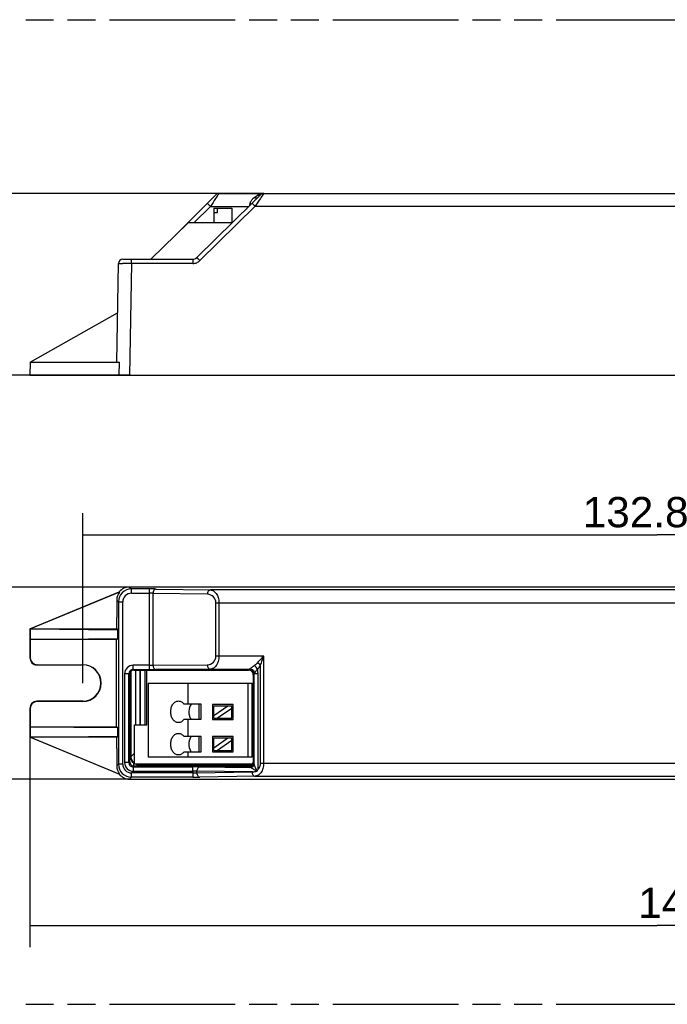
# Model space of a CAD drawing. Header units: millimetres. Extents: x 0 to 210, y 0 to 297.
# Tile 3 of 6: x 46 to 91, y 93 to 161. Entities that reach past the tile are written whole.
import ezdxf
from ezdxf.enums import TextEntityAlignment as Align

# ---------------------------------------------------------------- set-up
doc = ezdxf.new("R2010")
doc.units = ezdxf.units.MM
doc.header["$LTSCALE"] = 19.36
doc.linetypes.add('PHANTOM', pattern=[0.8, 0.45, -0.05, 0.1, -0.05, 0.1, -0.05])
doc.layers.get('0').update_dxf_attribs({"linetype": 'CONTINUOUS'})
doc.layers.add('DEFAULT_3', color=7, linetype='PHANTOM')
doc.layers.add('Z_DIM_2D', color=7, linetype='CONTINUOUS')
doc.styles.add('TEXTSTYLE_3', font='arial.ttf')
doc.dimstyles.new('DIMSTYLE_1', dxfattribs={"dimtxt": 2.1, "dimasz": 3.5, "dimexe": 1.5, "dimexo": 0, "dimgap": 0.525, "dimtad": 1, "dimlfac": 1.666667, "dimdsep": 46, "dimtxsty": 'TEXTSTYLE_3', "dimblk": '_FILLED', "dimblk1": '_FILLED', "dimblk2": '_FILLED', "dimcen": 0.09, "dimclrt": 5, "dimazin": 2, "dimtp": 0.5, "dimtm": 0.5, "dimtfac": 1, "dimtofl": 0, "dimtmove": 0, "dimatfit": 3, "dimldrblk": '_FILLED', "dimfxl": 0, "dimtolj": 1, "dimarcsym": 0})
doc.dimstyles.new('DIMSTYLE_2', dxfattribs={"dimtxt": 2.1, "dimasz": 3.5, "dimexe": 1.5, "dimexo": 0, "dimgap": 0.525, "dimtad": 1, "dimlfac": 1.666667, "dimdsep": 46, "dimtxsty": 'TEXTSTYLE_3', "dimblk": '_FILLED', "dimblk1": '_FILLED', "dimblk2": '_FILLED', "dimcen": 0.09, "dimclrt": 5, "dimazin": 2, "dimtp": 0.2, "dimtm": 0.2, "dimtfac": 1, "dimtofl": 0, "dimtmove": 0, "dimatfit": 3, "dimldrblk": '_FILLED', "dimfxl": 0, "dimtolj": 1, "dimarcsym": 0})

# ---------------------------------------------------------------- blocks, each defined once
blk = doc.blocks.new('*D2')
at = {"layer": 'Z_DIM_2D', "color": 2, "linetype": 'Continuous', "transparency": 16777216}
for p, q in [((46.68, 111.432), (46.68, 96.863)), ((133.68, 111.432), (133.68, 96.863)), ((46.68, 98.363), (90.18, 98.363)), ((133.68, 98.363), (90.18, 98.363))]:
    blk.add_line(p, q, dxfattribs=at)
at = {"layer": 'Z_DIM_2D', "color": 5, "linetype": 'Continuous', "transparency": 16777216, "style": 'TEXTSTYLE_3'}
blk.add_text('145', height=2.1, dxfattribs=at).set_placement((91.299, 98.888), align=Align.CENTER)
blk = doc.blocks.new('_FILLED')
at = {"color": 0, "linetype": 'ByBlock'}
blk.add_solid([(0, 0), (-1, 0.125), (-1, -0.125)], dxfattribs=at)
blk = doc.blocks.new('_NONE')
blk = doc.blocks.new('*D3')
at = {"layer": 'Z_DIM_2D', "color": 2, "linetype": 'Continuous', "transparency": 16777216}
for p, q in [((53.58, 121.842), (41.075, 121.842)), ((42.575, 121.842), (42.575, 115.182)), ((42.575, 108.522), (42.575, 115.182)), ((53.58, 108.522), (41.075, 108.522))]:
    blk.add_line(p, q, dxfattribs=at)
at = {"layer": 'Z_DIM_2D', "color": 5, "linetype": 'Continuous', "transparency": 16777216, "style": 'TEXTSTYLE_3'}
blk.add_text('22.2', height=2.1, rotation=90, dxfattribs=at).set_placement((42.05, 115.826), align=Align.CENTER)
blk = doc.blocks.new('*D4')
at = {"layer": 'Z_DIM_2D', "color": 2, "linetype": 'Continuous', "transparency": 16777216}
for p, q in [((62.887, 149.129), (42.435, 149.129)), ((43.935, 149.129), (43.935, 142.829)), ((43.935, 136.529), (43.935, 142.829)), ((53.58, 136.529), (42.435, 136.529))]:
    blk.add_line(p, q, dxfattribs=at)
at = {"layer": 'Z_DIM_2D', "color": 5, "linetype": 'Continuous', "transparency": 16777216, "style": 'TEXTSTYLE_3'}
blk.add_text('21', height=2.1, rotation=90, dxfattribs=at).set_placement((43.41, 143.518), align=Align.CENTER)
blk = doc.blocks.new('*D5')
at = {"layer": 'Z_DIM_2D', "color": 2, "linetype": 'Continuous', "transparency": 16777216}
for p, q in [((50.34, 115.182), (50.34, 126.96)), ((130.02, 115.182), (130.02, 126.96)), ((50.34, 125.46), (90.18, 125.46)), ((130.02, 125.46), (90.18, 125.46))]:
    blk.add_line(p, q, dxfattribs=at)
at = {"layer": 'Z_DIM_2D', "color": 5, "linetype": 'Continuous', "transparency": 16777216, "style": 'TEXTSTYLE_3'}
blk.add_text('132.8', height=2.1, dxfattribs=at).set_placement((88.679, 125.985), align=Align.CENTER)

msp = doc.modelspace()

# ---------------------------------------------------------------- linework, layer by layer
at = {"color": 7, "linetype": 'Continuous'}
for p, q in [((56.4405, 145.9089), (59.5725, 149.0409)), ((59.7847, 149.1288), (117.8266, 149.1288)), ((62.4589, 148.8277), (62.6766, 149.0424)), ((59.1899, 148.2366), (58.0471, 147.0948)), ((58.254, 144.6811), (62.0788, 148.4529)), ((62.1332, 148.5065), (62.0788, 148.4529)), ((59.4319, 148.1148), (59.4319, 147.0948)), ((59.4319, 148.1148), (60.6693, 148.1148)), ((59.4319, 147.8148), (59.6953, 147.8148)), ((59.6953, 147.8148), (59.6953, 148.1148)), ((60.6693, 148.1148), (60.6693, 147.0948)), ((57.6625, 147.0948), (55.0641, 144.5688)), ((60.7016, 147.0948), (57.6625, 147.0948)), ((52.6958, 137.4288), (52.8153, 144.274)), ((53.1152, 144.5688), (57.9801, 144.5688)), ((57.9834, 144.2755), (53.7151, 144.274)), ((46.6959, 137.4377), (52.7555, 140.8488)), ((46.6959, 137.4377), (46.6801, 136.5288)), ((46.7211, 137.4288), (46.7211, 137.4519)), ((46.7211, 137.4288), (52.8987, 137.4288)), ((52.8767, 136.5288), (52.8987, 137.4288)), ((46.6801, 136.5288), (133.6801, 136.5288)), ((126.7802, 121.8418), (53.5799, 121.8418)), ((46.6801, 118.9318), (52.8767, 121.5034)), ((52.8987, 121.4955), (46.7211, 118.9318)), ((52.6958, 120.9262), (52.6958, 119.7222)), ((52.8987, 121.4955), (52.8767, 121.5034)), ((52.6801, 119.7222), (52.6801, 118.9318)), ((52.6958, 119.7222), (52.6801, 119.7222)), ((46.6801, 118.9318), (46.6801, 116.9217)), ((46.6959, 118.9212), (46.6801, 118.9318)), ((46.6959, 118.9212), (46.6958, 116.9374)), ((46.6959, 118.9212), (46.7211, 118.9314)), ((46.7211, 118.9318), (46.7211, 118.9314)), ((46.7211, 118.9318), (52.6958, 118.9318)), ((46.7211, 118.9314), (52.7555, 118.8721)), ((52.6958, 118.9318), (52.7555, 118.8721)), ((52.7555, 118.8721), (52.7555, 118.2715)), ((46.6958, 118.2118), (46.6959, 118.2119)), ((52.6958, 118.2118), (46.6958, 118.2118)), ((46.6959, 118.2119), (52.7555, 118.2715)), ((52.6801, 112.1518), (52.6801, 118.2118)), ((52.7555, 118.2715), (52.6958, 118.2118)), ((47.16, 116.4418), (50.3401, 116.4418)), ((47.1758, 116.4575), (50.3401, 116.4575)), ((53.844, 116.1169), (54.9389, 116.1169)), ((53.8791, 116.0818), (61.8287, 116.0818)), ((53.9937, 116.0818), (53.9937, 112.2868)), ((54.3215, 112.2868), (54.3215, 116.0818)), ((54.3466, 112.2868), (54.3466, 116.0818)), ((54.7951, 112.2868), (54.7951, 116.0818)), ((59.1899, 116.1515), (55.423, 116.1186)), ((53.5441, 109.6647), (53.5441, 115.8169)), ((53.6434, 115.7818), (53.6012, 115.7818)), ((53.6012, 109.7218), (53.6012, 115.7598)), ((53.6434, 110.1081), (53.6434, 115.9695)), ((53.6727, 115.9989), (53.6727, 110.1375)), ((62.1586, 115.7518), (62.1586, 109.6998)), ((54.8851, 115.1668), (54.8851, 110.0368)), ((54.8851, 115.1668), (62.0851, 115.1668)), ((57.6625, 113.7183), (57.6625, 115.1668)), ((61.7851, 115.1668), (61.7851, 110.0368)), ((62.0851, 110.0368), (62.0851, 115.1668)), ((46.6801, 113.4419), (46.6801, 111.4318)), ((46.6958, 113.4261), (46.6959, 111.4424)), ((50.3401, 113.9218), (47.16, 113.9218)), ((50.3401, 113.9061), (47.1757, 113.9061)), ((58.564, 113.7183), (57.361, 113.7183)), ((58.3932, 113.7183), (58.3932, 112.6703)), ((58.564, 112.6703), (58.564, 113.7183)), ((59.3366, 113.7035), (59.3366, 112.6555)), ((60.7646, 113.7035), (59.3366, 113.7035)), ((59.4316, 112.7505), (59.4316, 113.6086)), ((59.4316, 112.9328), (60.4069, 113.6086)), ((59.4316, 113.6086), (60.6696, 113.6086)), ((60.6696, 113.4256), (59.6953, 112.7505)), ((60.6696, 112.7505), (60.6696, 113.6086)), ((60.7646, 112.6555), (60.7646, 113.7035)), ((57.367, 112.6703), (58.564, 112.6703)), ((57.6625, 111.4694), (57.6625, 112.6703)), ((59.3366, 112.6555), (60.7646, 112.6555)), ((59.4316, 112.7505), (60.6696, 112.7505)), ((46.6958, 112.1518), (46.6959, 112.1516)), ((46.6958, 112.1518), (52.6958, 112.1518)), ((46.6959, 112.1516), (52.7555, 112.0921)), ((52.6958, 112.1518), (52.7555, 112.0921)), ((52.7555, 112.0921), (52.7555, 111.4915)), ((53.9251, 109.5568), (53.9251, 112.2868)), ((53.9251, 112.2868), (54.7951, 112.2868)), ((46.6959, 111.4424), (46.6801, 111.4318)), ((52.8767, 108.8602), (46.6801, 111.4318)), ((46.7211, 111.4322), (46.6959, 111.4424)), ((46.7211, 111.4322), (52.7555, 111.4915)), ((46.7211, 111.4318), (46.7211, 111.4322)), ((46.7211, 111.4318), (52.8987, 108.868)), ((52.6958, 111.4318), (46.7211, 111.4318)), ((52.6801, 111.4318), (52.6801, 110.6413)), ((52.7555, 111.4915), (52.6958, 111.4318)), ((58.564, 111.4694), (57.364, 111.4694)), ((58.3932, 111.4694), (58.3932, 110.4214)), ((58.564, 110.4214), (58.564, 111.4694)), ((59.3366, 111.4694), (59.3366, 110.4214)), ((60.7646, 111.4694), (59.3366, 111.4694)), ((59.4319, 110.5167), (59.4319, 111.374)), ((59.4319, 110.6992), (60.4059, 111.374)), ((59.4319, 111.374), (60.6693, 111.374)), ((60.6693, 110.5167), (60.6693, 111.374)), ((60.7646, 110.4214), (60.7646, 111.4694)), ((52.6801, 110.6413), (52.6958, 110.6413)), ((52.6958, 110.6413), (52.6958, 109.4374)), ((60.6693, 111.1915), (59.6953, 110.5167)), ((62.0851, 110.0368), (54.8851, 110.0368)), ((57.364, 110.4214), (58.564, 110.4214)), ((57.6625, 110.0368), (57.6625, 110.4214)), ((59.3366, 110.4214), (60.7646, 110.4214)), ((59.4319, 110.5167), (60.6693, 110.5167)), ((53.844, 109.3647), (57.9833, 109.3647)), ((53.8801, 109.4226), (53.8801, 109.6307)), ((57.0264, 109.4218), (53.9011, 109.4218)), ((62.1215, 109.5568), (53.9251, 109.5568)), ((54.8015, 109.5085), (54.243, 109.5085)), ((54.2724, 109.5378), (62.1106, 109.5378)), ((54.8015, 109.5085), (54.8434, 109.4666)), ((54.8434, 109.4666), (62.0464, 109.4658)), ((57.0264, 109.4218), (57.4708, 109.4658)), ((57.0264, 109.4218), (57.4708, 109.3998)), ((57.4708, 109.3998), (57.4708, 109.4658)), ((57.4708, 109.3998), (61.8587, 109.3998)), ((52.8767, 108.8602), (52.8987, 108.868)), ((57.9834, 108.657), (53.7151, 108.657)), ((62.0788, 109.0286), (58.254, 109.063)), ((58.254, 108.9604), (62.0788, 109.0286)), ((53.5799, 108.5218), (126.7802, 108.5218))]:
    msp.add_line(p, q, dxfattribs=at)
at = {"color": 9, "linetype": 'Continuous'}
for p, q in [((62.2272, 148.8389), (62.4449, 148.996)), ((62.8872, 149.1288), (62.7578, 148.9373)), ((62.8806, 149.1191), (62.8605, 149.0892)), ((62.2894, 148.2445), (58.4646, 144.4727)), ((59.1899, 148.2366), (61.8595, 148.2366)), ((62.2894, 148.2445), (117.8317, 148.2445)), ((53.0782, 144.2762), (53.1062, 144.2762)), ((53.7151, 144.274), (53.5799, 136.5288)), ((53.7151, 144.274), (53.7151, 144.5688)), ((53.5799, 121.8418), (53.7151, 121.7066)), ((53.7151, 121.4066), (53.7151, 121.7066)), ((54.9389, 121.7066), (53.7151, 121.7066)), ((54.9389, 121.7066), (54.9389, 116.1169)), ((55.4267, 121.7031), (59.1951, 121.6373)), ((117.8317, 121.6373), (59.1951, 121.6373)), ((52.8153, 120.8067), (52.6958, 120.9262)), ((53.7153, 121.4066), (54.9389, 121.4066)), ((55.2146, 116.4186), (55.2146, 121.4031)), ((58.983, 121.3373), (55.2146, 121.4031)), ((52.8153, 120.8067), (52.8153, 109.5568)), ((52.8153, 120.8067), (53.1152, 120.8067)), ((53.1152, 109.5571), (53.1152, 120.8064)), ((59.5725, 117.0515), (59.5725, 120.7374)), ((59.5725, 120.7374), (118.1266, 120.7374)), ((59.7847, 120.7374), (59.7847, 117.0514)), ((46.6801, 116.9217), (46.6958, 116.9374)), ((62.8872, 117.0515), (59.5725, 117.0515)), ((62.8872, 109.6261), (62.8872, 117.0515)), ((47.1757, 116.4575), (47.16, 116.4418)), ((50.3401, 116.4575), (50.3401, 116.4418)), ((53.844, 116.1169), (53.8441, 116.4169)), ((53.844, 116.1169), (53.8791, 116.0818)), ((54.9389, 116.4169), (53.8441, 116.4169)), ((54.6524, 116.0818), (54.6524, 112.2868)), ((55.2146, 116.4186), (58.9778, 116.4515)), ((59.1899, 116.1515), (61.8984, 116.1515)), ((61.8287, 116.0818), (61.8984, 116.1515)), ((62.6766, 109.6261), (62.6766, 116.4085)), ((53.2441, 115.8169), (53.2441, 109.6647)), ((53.5441, 115.8169), (53.2441, 115.8169)), ((53.6012, 115.7598), (53.5441, 115.8169)), ((62.2283, 115.8214), (62.1586, 115.7518)), ((62.2283, 109.5771), (62.2283, 115.8214)), ((62.2511, 115.8515), (62.4963, 115.8515)), ((62.4963, 109.1999), (62.4963, 115.8487)), ((46.6958, 113.4261), (46.6801, 113.4419)), ((47.16, 113.9218), (47.1757, 113.9061)), ((50.3401, 113.9218), (50.3401, 113.9061)), ((53.6434, 110.1081), (53.6727, 110.1375)), ((53.6767, 110.0708), (53.9251, 110.3192)), ((52.6958, 109.4374), (52.8153, 109.5568)), ((53.1152, 109.5568), (52.8153, 109.5568)), ((53.5441, 109.6647), (53.2441, 109.6647)), ((53.5441, 109.6647), (53.6012, 109.7218)), ((53.9011, 109.4218), (53.844, 109.3647)), ((53.844, 109.3647), (53.8441, 109.0647)), ((54.2207, 109.5568), (54.2057, 109.5418)), ((54.2724, 109.5378), (54.243, 109.5085)), ((58.4646, 109.363), (61.9253, 109.3332)), ((61.9253, 109.3332), (61.8587, 109.3998)), ((62.1586, 109.6998), (62.2253, 109.6332)), ((62.6766, 109.6261), (118.1266, 109.6261)), ((53.7151, 108.657), (53.5799, 108.5218)), ((53.7151, 108.657), (53.7151, 108.9569)), ((57.9801, 108.9569), (53.7153, 108.9569)), ((53.8441, 109.0647), (57.9801, 109.0647)), ((57.9801, 109.0647), (57.9801, 108.9569)), ((58.254, 108.9604), (58.254, 109.063)), ((62.2894, 108.7263), (58.4646, 108.6604)), ((62.2894, 108.7263), (117.8317, 108.7263))]:
    msp.add_line(p, q, dxfattribs=at)
msp.add_lwpolyline([(62.8872, 149.1288), (62.8865, 149.1277), (62.8842, 149.1245)], dxfattribs=at)
at = {"color": 7, "linetype": 'Continuous'}
for centre, radius, start, end in [((59.7847, 148.8288), 0.3, 90, 135), ((63.1283, 148.2238), 0.9, 134.6, 139.60668), ((62.8872, 148.8288), 0.3, 90, 134.6), ((65.7781, 145.1159), 4.9725, 132.716287, 133.395323), ((53.1152, 144.2688), 0.3, 90.005532, 178.998503), ((54.9389, 144.9588), 0.39, 270, 294.658001), ((57.9801, 144.9588), 0.39, 270, 314.6), ((47.16, 116.9217), 0.4799, 179.987774, 270.012226), ((50.3401, 115.1818), 1.2757, 270, 90), ((50.3401, 115.1818), 1.26, 270, 90), ((61.8287, 115.7518), 0.33, 359.999787, 90.000213), ((54.0697, 115.7596), 0.4685, 177.287695, 179.328739), ((54.5827, 115.7534), 0.9816, 179.318792, 179.503692), ((54.1696, 115.7484), 0.5692, 157.137191, 164.498949), ((47.16, 113.4419), 0.4799, 89.98775, 180.01225), ((58.4583, 113.0912), 0.7429, 208.125311, 214.548896), ((58.4548, 111.0463), 0.7388, 145.031631, 151.654303), ((54.2325, 110.1375), 0.5598, 179.998066, 181.482812), ((54.2268, 110.1373), 0.5541, 181.479373, 186.886817), ((58.4547, 110.8444), 0.7386, 208.402896, 214.958343), ((53.9011, 109.7217), 0.2999, 180.02279, 260.77916), ((53.9008, 109.7197), 0.2979, 260.765981, 266.001772), ((54.2424, 110.1076), 0.5989, 232.768383, 237.971929), ((54.2824, 110.1477), 0.6113, 231.383025, 234.17693), ((62.0734, 110.2551), 1.227, 272.789248, 285.671151)]:
    msp.add_arc(centre, radius, start, end, dxfattribs=at)
at = {"color": 9, "linetype": 'Continuous'}
for centre, radius, start, end in [((62.8677, 148.3615), 0.7649, 105.683701, 111.039908), ((62.8822, 148.3095), 0.819, 96.946326, 105.679495), ((62.8871, 148.2697), 0.8591, 89.993579, 96.948988), ((62.7022, 148.1839), 0.81, 156.516117, 162.581071), ((62.2508, 149.8987), 1.5071, 257.685068, 259.265783), ((62.2268, 149.7665), 1.3727, 259.223307, 261.890532), ((45.8321, 132.0113), 23.1162, 44.607231, 44.898584), ((62.9089, 148.3723), 0.6402, 134.661579, 141.133109), ((53.0192, 34.0071), 110.2692, 89.638375, 89.954751), ((53.7152, 120.8066), 0.8999, 90.005268, 179.994732), ((53.7151, 120.8068), 0.5998, 89.972715, 180.033708), ((58.9724, 120.7373), 0.6001, 0.007281, 88.990992), ((58.9726, 117.0514), 0.6, 270.499002, 0.001934), ((53.844, 115.8169), 0.6, 89.996909, 179.99947), ((53.844, 115.8169), 0.3, 89.997538, 180.003369), ((54.9525, 179.0562), 62.9393, 269.987599, 270.42832), ((61.8983, 115.8215), 0.33, 359.997503, 89.983411), ((61.629, 117.0603), 1.2338, 312.268932, 328.109577), ((53.7152, 109.5569), 0.9, 180.005098, 269.994843), ((53.7151, 109.5568), 0.5998, 179.966416, 270.027504), ((53.844, 109.6647), 0.6, 180.000466, 270.003382), ((53.844, 109.6647), 0.3, 179.997849, 270.002828), ((58.0336, 55.8915), 53.4732, 89.53818, 90.053892), ((61.9253, 109.6332), 0.3, 270.005312, 359.992968)]:
    msp.add_arc(centre, radius, start, end, dxfattribs=at)
at = {"color": 7, "linetype": 'Continuous'}
for centre, major_axis, ratio, start_param, end_param in [((53.5802, 120.9416), (-0.6366, 0.6366), 0.9996955, -0.7852459, 0.1116334), ((53.5959, 120.9259), (0.6366, -0.6366), 0.9996955, -3.0411733, -2.3563468), ((47.1759, 116.9376), (0.3395, 0.3395), 0.9996955, -3.9268385, -2.3561944), ((53.8792, 115.7818), (0.2121, -0.2121), 0.9999239, 2.3562326, 3.2509503), ((47.1759, 113.426), (0.3395, -0.3395), 0.9996955, 2.3563468, 3.9269909), ((54.2437, 110.1089), (0.4248, 0.4248), 0.9987828, 2.3567998, 3.2768971), ((53.5959, 109.4376), (0.6366, 0.6366), 0.9996955, 2.3563468, 3.0411733), ((54.315, 110.1801), (0.2622, 0.5965), 0.9082498, -2.8733912, -2.7617204), ((61.8586, 109.6998), (0.2121, -0.2121), 0.9999239, -0.7853601, 0.7853601), ((53.5802, 109.4219), (0.6366, 0.6366), 0.9996955, 3.0299593, 3.9268385)]:
    msp.add_ellipse(centre, major_axis=major_axis, ratio=ratio, start_param=start_param, end_param=end_param, dxfattribs=at)
at = {"color": 9, "linetype": 'Continuous'}
for points, knots in [([(59.6566, 148.9363), (59.6233, 148.8868), (59.4674, 148.6539), (59.3134, 148.4196), (59.1899, 148.2366)], [0, 0, 0, 0, 0.2126282, 1, 1, 1, 1]), ([(59.7847, 149.1288), (59.785, 149.1288), (59.7837, 149.1268), (59.7828, 149.1252), (59.7795, 149.1206), (59.7738, 149.1123), (59.7635, 149.0974), (59.7486, 149.0755), (59.7303, 149.0476), (59.7088, 149.0146), (59.6839, 148.9768), (59.666, 148.9503), (59.6566, 148.9363)], [0, 0, 0, 0, 0.0037699, 0.0164641, 0.0379814, 0.0680825, 0.1530028, 0.2689602, 0.4136206, 0.5849236, 0.7810672, 1, 1, 1, 1]), ([(61.9593, 148.5066), (61.988, 148.5727), (62.0629, 148.6976), (62.1691, 148.7971), (62.2272, 148.8389)], [0, 0, 0, 0, 0.5014925, 1, 1, 1, 1]), ([(62.7578, 148.9373), (62.7247, 148.8882), (62.5683, 148.6574), (62.4128, 148.426), (62.2894, 148.2445)], [0, 0, 0, 0, 0.2125527, 1, 1, 1, 1]), ([(62.6766, 149.0424), (62.649, 149.0151), (62.5706, 148.9769), (62.4861, 148.9846), (62.4449, 148.996)], [0, 0, 0, 0, 0.4755655, 1, 1, 1, 1]), ([(58.9778, 148.4461), (58.9781, 148.4464), (58.9795, 148.4441), (58.9822, 148.4427), (58.987, 148.4375), (58.9938, 148.4312), (59.0026, 148.4225), (59.0184, 148.4071), (59.0425, 148.3833), (59.0756, 148.3506), (59.1126, 148.3138), (59.1512, 148.2754), (59.1771, 148.2495), (59.1899, 148.2366)], [0, 0, 0, 0, 0.0041371, 0.0168272, 0.0386599, 0.070208, 0.1118489, 0.1631849, 0.2925756, 0.4523582, 0.6313573, 0.8174654, 1, 1, 1, 1]), ([(62.0787, 148.4528), (62.0789, 148.4535), (62.0829, 148.4489), (62.0843, 148.4484), (62.0861, 148.4467)], [0, 0, 0, 0, 0.2296804, 1, 1, 1, 1]), ([(62.0861, 148.4467), (62.1011, 148.4329), (62.1412, 148.3932), (62.1812, 148.3535), (62.2066, 148.328)], [0, 0, 0, 0, 0.3607849, 1, 1, 1, 1]), ([(52.8153, 144.274), (52.8153, 144.2744), (52.8175, 144.2741), (52.82, 144.2747), (52.8258, 144.2747), (52.8332, 144.275), (52.8429, 144.2751), (52.8599, 144.2754), (52.8863, 144.2757), (52.9238, 144.2759), (52.969, 144.2761), (53.0213, 144.2762), (53.0585, 144.2762), (53.0782, 144.2762)], [0, 0, 0, 0, 0.0042373, 0.0166113, 0.0371423, 0.0657986, 0.1025295, 0.1472295, 0.2600589, 0.4032547, 0.5754832, 0.7751603, 1, 1, 1, 1]), ([(57.9801, 144.5688), (57.9796, 144.5688), (57.9808, 144.5658), (57.9797, 144.5627), (57.9803, 144.5551), (57.9801, 144.5458), (57.9802, 144.5335), (57.9801, 144.5124), (57.9801, 144.4806), (57.9798, 144.4368), (57.9801, 144.3867), (57.9812, 144.3322), (57.9825, 144.2947), (57.9834, 144.2755)], [0, 0, 0, 0, 0.0047976, 0.0191096, 0.0428132, 0.0757028, 0.1174387, 0.1676594, 0.2915626, 0.4427965, 0.6156371, 0.803803, 1, 1, 1, 1]), ([(57.9834, 144.2755), (58.0278, 144.2754), (58.117, 144.2833), (58.2872, 144.3351), (58.4019, 144.4104), (58.4646, 144.4727)], [0, 0, 0, 0, 0.2506134, 0.5012076, 1, 1, 1, 1]), ([(58.254, 144.6811), (58.2543, 144.6814), (58.2561, 144.679), (58.259, 144.6774), (58.2643, 144.6719), (58.2713, 144.6655), (58.2803, 144.6568), (58.2956, 144.642), (58.3185, 144.6194), (58.3499, 144.5882), (58.3857, 144.5525), (58.4244, 144.5135), (58.4511, 144.4865), (58.4646, 144.4727)], [0, 0, 0, 0, 0.0049469, 0.0193379, 0.0431227, 0.0761018, 0.1179335, 0.1682521, 0.2923328, 0.4436676, 0.6164654, 0.8043698, 1, 1, 1, 1]), ([(55.4267, 121.7031), (55.3919, 121.7037), (55.2292, 121.7059), (55.0666, 121.7066), (54.9389, 121.7066)], [0, 0, 0, 0, 0.2143181, 1, 1, 1, 1]), ([(55.4267, 121.7031), (55.3987, 121.7026), (55.3389, 121.6835), (55.2702, 121.6136), (55.2256, 121.516), (55.215, 121.4415), (55.2146, 121.4031)], [0, 0, 0, 0, 0.2094683, 0.4453069, 0.712795, 1, 1, 1, 1]), ([(59.1951, 121.6373), (59.1683, 121.6368), (59.1084, 121.6185), (59.038, 121.5478), (58.9936, 121.4487), (58.9833, 121.3743), (58.983, 121.3373)], [0, 0, 0, 0, 0.2010414, 0.4454131, 0.723859, 1, 1, 1, 1]), ([(59.1951, 121.6373), (59.231, 121.6364), (59.3047, 121.6243), (59.452, 121.558), (59.6204, 121.3888), (59.7525, 121.0947), (59.7849, 120.8618), (59.7847, 120.7374)], [0, 0, 0, 0, 0.0917331, 0.1881406, 0.4088057, 0.6822617, 1, 1, 1, 1]), ([(55.2146, 121.4031), (55.1949, 121.4037), (55.103, 121.4059), (55.0111, 121.4066), (54.9389, 121.4066)], [0, 0, 0, 0, 0.2147016, 1, 1, 1, 1]), ([(59.7847, 117.0515), (59.7854, 116.9874), (59.7756, 116.8617), (59.7363, 116.6835), (59.6766, 116.5242), (59.5771, 116.3567), (59.4488, 116.2281), (59.3002, 116.1631), (59.226, 116.152), (59.1899, 116.1515)], [0, 0, 0, 0, 0.1627027, 0.3184567, 0.4622641, 0.5923448, 0.8121517, 0.9082753, 1, 1, 1, 1]), ([(62.4449, 116.581), (62.5128, 116.6609), (62.6595, 116.8186), (62.81, 116.9725), (62.8872, 117.0514)], [0, 0, 0, 0, 0.4869675, 1, 1, 1, 1]), ([(62.6766, 116.4085), (62.6923, 116.4617), (62.7593, 116.6771), (62.8324, 116.8905), (62.8872, 117.0515)], [0, 0, 0, 0, 0.2460088, 1, 1, 1, 1]), ([(54.9389, 116.4169), (54.9642, 116.4169), (55.0561, 116.417), (55.1481, 116.4176), (55.2146, 116.4186)], [0, 0, 0, 0, 0.2756489, 1, 1, 1, 1]), ([(55.2146, 116.4186), (55.2148, 116.3803), (55.2251, 116.3058), (55.2693, 116.2082), (55.3371, 116.1391), (55.3957, 116.1192), (55.423, 116.1187)], [0, 0, 0, 0, 0.2889443, 0.5578118, 0.7947116, 1, 1, 1, 1]), ([(58.9778, 116.4515), (58.9779, 116.4144), (58.9879, 116.3398), (59.0322, 116.2403), (59.1029, 116.1696), (59.163, 116.1517), (59.1899, 116.1515)], [0, 0, 0, 0, 0.2764696, 0.5549695, 0.7990556, 1, 1, 1, 1]), ([(61.9294, 116.1734), (61.922, 116.1681), (61.9115, 116.1612), (61.9016, 116.1531), (61.8984, 116.1515)], [0, 0, 0, 0, 0.7198758, 1, 1, 1, 1]), ([(61.9294, 116.1734), (61.9686, 116.2015), (62.0654, 116.277), (62.1652, 116.3486), (62.2272, 116.3899)], [0, 0, 0, 0, 0.3930761, 1, 1, 1, 1]), ([(61.9294, 116.1734), (61.9688, 116.1715), (62.0512, 116.152), (62.1572, 116.0795), (62.2297, 115.9733), (62.2491, 115.8909), (62.2511, 115.8515)], [0, 0, 0, 0, 0.2390903, 0.4998545, 0.7607085, 1, 1, 1, 1]), ([(62.2272, 116.3899), (62.2472, 116.4032), (62.3261, 116.4592), (62.3978, 116.5256), (62.4449, 116.581)], [0, 0, 0, 0, 0.2486448, 1, 1, 1, 1]), ([(62.4589, 116.1473), (62.4342, 116.2008), (62.367, 116.2948), (62.2757, 116.3653), (62.2272, 116.3899)], [0, 0, 0, 0, 0.5199394, 1, 1, 1, 1]), ([(62.4589, 116.1473), (62.4347, 116.1204), (62.3945, 116.0748), (62.3436, 116.0093), (62.3053, 115.9548), (62.2738, 115.9032), (62.2583, 115.8683), (62.2511, 115.8515)], [0, 0, 0, 0, 0.2988459, 0.5019485, 0.6846645, 0.848906, 1, 1, 1, 1]), ([(62.6766, 116.4085), (62.6467, 116.4452), (62.574, 116.5109), (62.4901, 116.5606), (62.4449, 116.581)], [0, 0, 0, 0, 0.4881479, 1, 1, 1, 1]), ([(62.4963, 115.8487), (62.4963, 115.8741), (62.4935, 115.9746), (62.4776, 116.0746), (62.4589, 116.1473)], [0, 0, 0, 0, 0.2525836, 1, 1, 1, 1]), ([(62.2511, 115.8515), (62.2456, 115.8441), (62.2389, 115.8345), (62.2309, 115.825), (62.2291, 115.822), (62.2283, 115.8214)], [0, 0, 0, 0, 0.7297169, 0.9248329, 1, 1, 1, 1]), ([(57.9801, 109.0647), (57.9801, 109.1026), (57.9801, 109.1576), (57.9802, 109.2278), (57.9802, 109.2724), (57.9799, 109.3093), (57.9799, 109.3345), (57.9805, 109.3496), (57.9811, 109.3573), (57.9818, 109.3617), (57.9826, 109.3644), (57.9833, 109.3647)], [0, 0, 0, 0, 0.3784143, 0.549695, 0.7003462, 0.8246286, 0.9178719, 0.9517498, 0.9767082, 0.9926472, 1, 1, 1, 1]), ([(58.4646, 109.363), (58.4379, 109.3627), (58.378, 109.3448), (58.3079, 109.274), (58.264, 109.1746), (58.2541, 109.1), (58.254, 109.063)], [0, 0, 0, 0, 0.2001677, 0.4439816, 0.7228562, 1, 1, 1, 1]), ([(62.0149, 109.3044), (62.0078, 109.3089), (61.9803, 109.3245), (61.9485, 109.3326), (61.9253, 109.3332)], [0, 0, 0, 0, 0.2658029, 1, 1, 1, 1]), ([(62.2283, 109.5771), (62.2281, 109.5172), (62.1843, 109.3925), (62.0742, 109.3215), (62.0149, 109.3044)], [0, 0, 0, 0, 0.4925459, 1, 1, 1, 1]), ([(62.4049, 109.0737), (62.3288, 109.1133), (62.2231, 109.1742), (62.0942, 109.2529), (62.0396, 109.2888), (62.0149, 109.3044)], [0, 0, 0, 0, 0.5677494, 0.8068165, 1, 1, 1, 1]), ([(62.2283, 109.5771), (62.2281, 109.5851), (62.2275, 109.5988), (62.2273, 109.6165), (62.2257, 109.6265), (62.2262, 109.6322), (62.2253, 109.6332)], [0, 0, 0, 0, 0.4296059, 0.7374942, 0.9267796, 1, 1, 1, 1]), ([(62.4428, 109.1003), (62.4133, 109.1443), (62.3589, 109.2299), (62.2922, 109.3571), (62.2467, 109.4711), (62.229, 109.5446), (62.2283, 109.5771)], [0, 0, 0, 0, 0.3015677, 0.5764857, 0.8149284, 1, 1, 1, 1]), ([(62.8872, 109.6261), (62.8871, 109.5015), (62.8549, 109.268), (62.7198, 108.9738), (62.5492, 108.8051), (62.4002, 108.7392), (62.3257, 108.7272), (62.2894, 108.7263)], [0, 0, 0, 0, 0.3168024, 0.5896808, 0.8106782, 0.9076783, 1, 1, 1, 1]), ([(62.4963, 109.1999), (62.5503, 109.2526), (62.643, 109.385), (62.6766, 109.5442), (62.6766, 109.6261)], [0, 0, 0, 0, 0.4796361, 1, 1, 1, 1]), ([(57.9801, 108.9569), (57.9801, 108.9192), (57.9801, 108.8643), (57.9802, 108.7944), (57.9802, 108.7498), (57.9799, 108.7129), (57.9799, 108.6876), (57.9805, 108.6724), (57.9811, 108.6647), (57.9819, 108.6601), (57.9827, 108.6574), (57.9834, 108.657)], [0, 0, 0, 0, 0.3771314, 0.547966, 0.6983898, 0.82271, 0.9162928, 0.9504597, 0.975787, 0.9921709, 1, 1, 1, 1]), ([(58.254, 109.063), (58.2343, 109.0633), (58.143, 109.0644), (58.0518, 109.0647), (57.9801, 109.0647)], [0, 0, 0, 0, 0.2152496, 1, 1, 1, 1]), ([(57.9801, 108.9569), (58.0052, 108.9569), (58.0965, 108.9572), (58.1878, 108.9584), (58.254, 108.9604)], [0, 0, 0, 0, 0.2750805, 1, 1, 1, 1]), ([(57.9834, 108.657), (58.0276, 108.657), (58.188, 108.6573), (58.3484, 108.6584), (58.4646, 108.6604)], [0, 0, 0, 0, 0.2756366, 1, 1, 1, 1]), ([(58.254, 108.9604), (58.2543, 108.922), (58.2648, 108.8475), (58.3091, 108.75), (58.3773, 108.6801), (58.4368, 108.6609), (58.4646, 108.6604)], [0, 0, 0, 0, 0.2878603, 0.5556926, 0.7913971, 1, 1, 1, 1]), ([(62.0787, 109.0286), (62.0789, 108.9915), (62.0888, 108.9165), (62.1327, 108.8167), (62.2027, 108.7453), (62.2626, 108.7268), (62.2894, 108.7263)], [0, 0, 0, 0, 0.2768468, 0.5559719, 0.8001166, 1, 1, 1, 1])]:
    msp.add_open_spline(points, degree=3, knots=knots, dxfattribs=at)
for points in [[(62.2978, 148.8085), (62.2733, 148.8162), (62.2497, 148.8266), (62.2272, 148.8389)], [(62.4449, 148.996), (62.4903, 149.0288), (62.5408, 149.0553), (62.5931, 149.0755)], [(61.9294, 148.4263), (61.9142, 148.378), (61.9043, 148.3276), (61.9003, 148.2771)], [(62.3314, 148.7999), (62.32, 148.8021), (62.3088, 148.805), (62.2978, 148.8085)], [(62.3629, 148.7963), (62.3523, 148.7967), (62.3418, 148.798), (62.3314, 148.7999)], [(62.3916, 148.7975), (62.3821, 148.7963), (62.3725, 148.7959), (62.3629, 148.7963)], [(62.4174, 148.8032), (62.409, 148.8005), (62.4003, 148.7986), (62.3916, 148.7975)], [(62.4401, 148.8134), (62.4329, 148.8092), (62.4252, 148.8058), (62.4174, 148.8032)], [(62.4589, 148.8277), (62.4533, 148.8222), (62.4469, 148.8173), (62.4401, 148.8134)], [(62.1332, 109.0296), (62.115, 109.0287), (62.0969, 109.0295), (62.0788, 109.0286)]]:
    msp.add_open_spline(points, degree=3, dxfattribs=at)
at = {"color": 7, "linetype": 'Continuous'}
for points, knots in [([(62.3618, 148.7291), (62.3426, 148.711), (62.2658, 148.6374), (62.1901, 148.5626), (62.1332, 148.5065)], [0, 0, 0, 0, 0.2484933, 1, 1, 1, 1]), ([(62.4313, 148.7952), (62.4322, 148.7959), (62.4363, 148.7996), (62.44, 148.8037), (62.4428, 148.8071)], [0, 0, 0, 0, 0.1993925, 1, 1, 1, 1]), ([(53.6211, 115.9005), (53.6194, 115.8942), (53.6093, 115.8554), (53.6033, 115.8154), (53.6017, 115.7818)], [0, 0, 0, 0, 0.1614965, 1, 1, 1, 1]), ([(56.9793, 112.44), (56.944, 112.44), (56.8718, 112.4501), (56.7314, 112.5105), (56.5796, 112.6598), (56.4673, 112.9057), (56.4281, 113.19), (56.4673, 113.4742), (56.5796, 113.7202), (56.7314, 113.8695), (56.8718, 113.9299), (56.944, 113.94), (56.9793, 113.94)], [0, 0, 0, 0, 0.0522329, 0.1062733, 0.2239047, 0.3569908, 0.5000036, 0.6430133, 0.7760975, 0.8937287, 0.9477682, 1, 1, 1, 1]), ([(56.9793, 113.94), (57.0507, 113.94), (57.2039, 113.8947), (57.314, 113.7834), (57.3603, 113.7183)], [0, 0, 0, 0, 0.4721847, 1, 1, 1, 1]), ([(57.8523, 113.7184), (57.7556, 113.5825), (57.6801, 113.3202), (57.7061, 112.9809), (57.7635, 112.8151), (57.8032, 112.741)], [0, 0, 0, 0, 0.4918705, 0.7520731, 1, 1, 1, 1]), ([(57.367, 112.6703), (57.3206, 112.6029), (57.2333, 112.5141), (57.0896, 112.4506), (57.0155, 112.44), (56.9793, 112.44)], [0, 0, 0, 0, 0.5263106, 0.767346, 1, 1, 1, 1]), ([(56.9793, 110.1954), (56.944, 110.1954), (56.8718, 110.2055), (56.7314, 110.2659), (56.5796, 110.4152), (56.4673, 110.6611), (56.4281, 110.9454), (56.4673, 111.2296), (56.5796, 111.4756), (56.7314, 111.6249), (56.8718, 111.6853), (56.944, 111.6954), (56.9793, 111.6954)], [0, 0, 0, 0, 0.0522329, 0.1062733, 0.2239047, 0.3569908, 0.5000036, 0.6430133, 0.7760975, 0.8937287, 0.9477682, 1, 1, 1, 1]), ([(56.9793, 111.6954), (57.0151, 111.6954), (57.0885, 111.6849), (57.2308, 111.6227), (57.3176, 111.5357), (57.364, 111.4694)], [0, 0, 0, 0, 0.2329096, 0.4740584, 1, 1, 1, 1]), ([(57.8046, 111.397), (57.7309, 111.2607), (57.6613, 110.945), (57.7312, 110.6293), (57.805, 110.493)], [0, 0, 0, 0, 0.5000434, 1, 1, 1, 1]), ([(53.6767, 110.0708), (53.686, 109.9939), (53.7356, 109.8413), (53.8395, 109.719), (53.9008, 109.6701)], [0, 0, 0, 0, 0.4968585, 1, 1, 1, 1]), ([(57.364, 110.4214), (57.3176, 110.3551), (57.2308, 110.268), (57.0885, 110.2058), (57.0151, 110.1954), (56.9793, 110.1954)], [0, 0, 0, 0, 0.5259346, 0.7670846, 1, 1, 1, 1]), ([(62.4313, 109.0818), (62.4328, 109.0853), (62.4361, 109.0919), (62.4411, 109.0973), (62.4428, 109.1003)], [0, 0, 0, 0, 0.5211046, 1, 1, 1, 1]), ([(62.4963, 109.1999), (62.492, 109.1913), (62.4746, 109.1579), (62.4566, 109.1248), (62.4428, 109.1003)], [0, 0, 0, 0, 0.2547346, 1, 1, 1, 1])]:
    msp.add_open_spline(points, degree=3, knots=knots, dxfattribs=at)
for points in [[(62.4049, 148.7694), (62.4139, 148.7777), (62.4229, 148.7862), (62.4313, 148.7952)], [(53.9011, 109.4218), (53.8942, 109.4218), (53.8872, 109.4215), (53.8803, 109.422)], [(54.243, 109.5085), (54.1633, 109.5085), (54.0821, 109.525), (54.0088, 109.5561)], [(62.4049, 109.0737), (62.4138, 109.0762), (62.4222, 109.0807), (62.4313, 109.0818)]]:
    msp.add_open_spline(points, degree=3, dxfattribs=at)
at = {"layer": 'DEFAULT_3', "color": 91, "linetype": 'PHANTOM', "true_color": 0x80ff80}
for p, q in [((36.7077, 161.1783), (173.2487, 161.1783)), ((36.7077, 92.9078), (173.2487, 92.9078))]:
    msp.add_line(p, q, dxfattribs=at)

# ---------------------------------------------------------------- dimensions: what is measured, and where the dimension line sits
at = {"layer": 'Z_DIM_2D', "color": 2, "linetype": 'Continuous'}
for base, p1, p2, picture, middle in [((43.935, 136.5288), (62.8872, 149.1288), (53.5799, 136.5288), '*D4', (43.935, 143.2899)), ((42.5753, 108.5218), (53.5799, 121.8418), (53.5799, 108.5218), '*D3', (42.5753, 115.7882))]:
    dim = msp.add_linear_dim(base=base, p1=p1, p2=p2, angle=270, dimstyle='DIMSTYLE_2', override={"dimblk1": 'NONE', "dimblk2": 'NONE', "dimsah": 1}, dxfattribs=at)
    dim.commit()
    dim.dimension.update_dxf_attribs({"geometry": picture, "text_midpoint": middle, "dimtype": 160})
for base, p1, p2, picture, middle in [((130.0201, 125.4597), (50.3401, 115.1818), (130.0201, 115.1818), '*D5', (88.7639, 125.4597)), ((133.6801, 98.3631), (46.6801, 111.4318), (133.6801, 111.4318), '*D2', (91.3966, 98.3631))]:
    dim = msp.add_linear_dim(base=base, p1=p1, p2=p2, dimstyle='DIMSTYLE_1', override={"dimblk1": 'NONE', "dimblk2": 'NONE', "dimsah": 1}, dxfattribs=at)
    dim.commit()
    dim.dimension.update_dxf_attribs({"geometry": picture, "text_midpoint": middle, "dimtype": 160})

doc.saveas('drawing.dxf')
